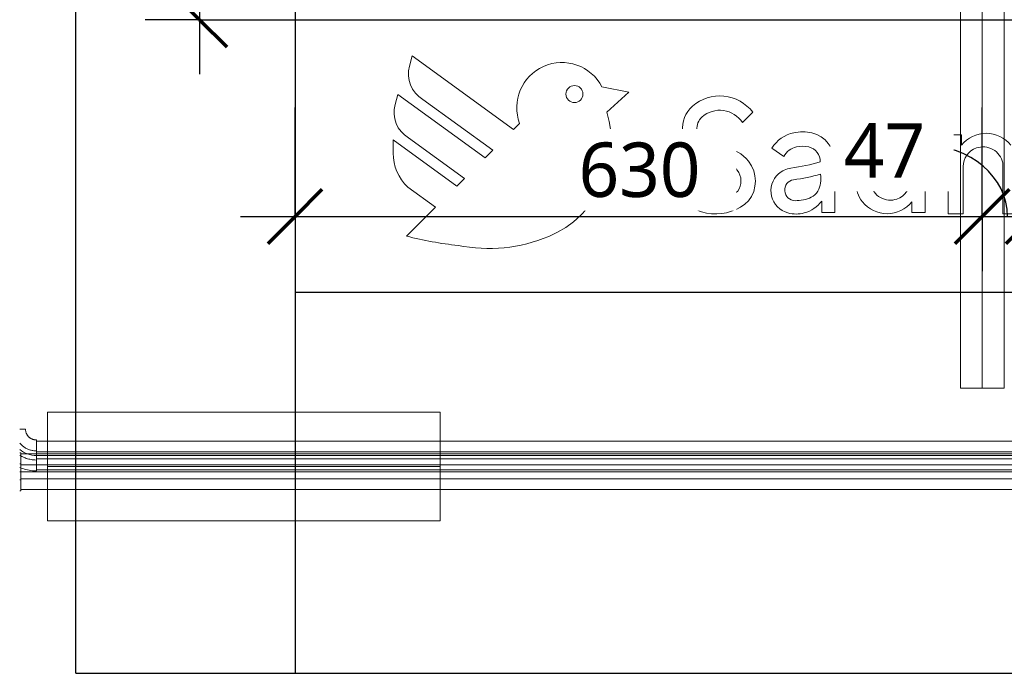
# Model space of a CAD drawing. Header units: millimetres. Extents: x -14962 to -11715, y -600 to 2729.
# Tile 1 of 41: x -14962 to -14059, y -600 to 0. Entities that reach past the tile are written whole.
import ezdxf

# ---------------------------------------------------------------- set-up
doc = ezdxf.new("R2010")
doc.units = ezdxf.units.MM
for name, color, linetype, lineweight in [('A-ANNO-DIMS', 211, 'Continuous', 30), ('A-ANNO-DIMS-20', 211, 'Continuous', 30), ('A-FLOR', 192, 'Continuous', 25), ('A-GENM', 13, 'Continuous', 18), ('A-WALL', 113, 'Continuous', 25), ('M-EQPM', 50, 'Continuous', 18), ('P-PIPE', 3, 'Continuous', 18), ('P-PIPE-CNTR', 3, 'Continuous', 18)]:
    doc.layers.add(name, color=color, linetype=linetype, lineweight=lineweight)
doc.styles.add('Trebuchet MS', font='trebuc.ttf', dxfattribs={"height": 50})
doc.dimstyles.new('Cotes_linéaires', dxfattribs={"dimscale": 304.8, "dimtxt": 51.547545, "dimasz": 0.164042, "dimexe": 0.164042, "dimexo": 0.0625, "dimgap": 0.013123, "dimtad": 1, "dimdec": 0, "dimzin": 0, "dimdsep": 46, "dimtxsty": 'Trebuchet MS', "dimblk1": 'OBLIQUE', "dimblk2": 'OBLIQUE', "dimsah": 1, "dimcen": 0.09, "dimdle": 0.164042, "dimazin": 0, "dimtfac": 1, "dimtdec": 4, "dimtix": 1, "dimtmove": 0, "dimatfit": 3, "dimfxl": 0.328084, "dimfxlon": 1, "dimtvp": 1, "dimtfill": 1, "dimtolj": 1, "dimtzin": 0, "dimarcsym": 2})
doc.dimstyles.new('Cotes_linéaires_1', dxfattribs={"dimscale": 304.8, "dimtxt": 51.547545, "dimasz": 0.164042, "dimexe": 0.164042, "dimexo": 0.0625, "dimgap": 0.013123, "dimtad": 1, "dimdec": 0, "dimzin": 0, "dimdsep": 46, "dimtxsty": 'Trebuchet MS', "dimblk1": 'OBLIQUE', "dimblk2": 'OBLIQUE', "dimsah": 1, "dimcen": 0.09, "dimdle": 0.164042, "dimazin": 0, "dimtfac": 1, "dimtdec": 4, "dimtix": 1, "dimtmove": 1, "dimatfit": 3, "dimfxl": 0.328084, "dimfxlon": 1, "dimtvp": 1, "dimtfill": 1, "dimtolj": 1, "dimtzin": 0, "dimarcsym": 2})

# ---------------------------------------------------------------- blocks, each defined once
blk = doc.blocks.new('Logo_Geometry_SD_3Dx10- - Mur_horizontal-V1-Elévation Sud')
at = {"layer": 'M-EQPM'}
for p, q in [((-14602.18, -33.28), (-14604.68, -42.6)), ((-14604.68, -42.6), (-14602.18, -33.28)), ((-14509.11, -100.9), (-14602.18, -33.28)), ((-14602.18, -33.28), (-14509.11, -100.9)), ((-14403.28, -66.53), (-14428.06, -61.72)), ((-14428.06, -61.72), (-14403.28, -66.53)), ((-14615.33, -68.62), (-14617.83, -77.94)), ((-14617.83, -77.94), (-14615.33, -68.62)), ((-14535.11, -126.9), (-14615.33, -68.62)), ((-14615.33, -68.62), (-14535.11, -126.9)), ((-14423.71, -84.93), (-14403.28, -66.53)), ((-14403.28, -66.53), (-14423.71, -84.93)), ((-14592.35, -73.13), (-14528.05, -119.84)), ((-14528.05, -119.84), (-14592.35, -73.13)), ((-14299.2, -94.48), (-14289.72, -85)), ((-14289.72, -85), (-14299.2, -94.48)), ((-14503.54, -95.32), (-14509.11, -100.9)), ((-14509.11, -100.9), (-14503.54, -95.32)), ((-14195.33, -104.26), (-14195.33, -149.34)), ((-14181.72, -104.26), (-14195.33, -104.26)), ((-14195.33, -104.26), (-14181.72, -104.26)), ((-14195.33, -149.34), (-14195.33, -104.26)), ((-14181.72, -151.07), (-14181.72, -104.26)), ((-14181.72, -104.26), (-14181.72, -151.07)), ((-14131.72, -104.26), (-14145.33, -104.26)), ((-14145.33, -104.26), (-14145.33, -147.65)), ((-14145.33, -147.65), (-14145.33, -104.26)), ((-14145.33, -104.26), (-14131.72, -104.26)), ((-14131.72, -176.85), (-14131.72, -104.26)), ((-14131.72, -104.26), (-14131.72, -176.85)), ((-14098.33, -105.56), (-14110.38, -105.56)), ((-14110.38, -105.56), (-14110.38, -178.15)), ((-14110.38, -178.15), (-14110.38, -105.56)), ((-14110.38, -105.56), (-14098.33, -105.56)), ((-14098.33, -115.11), (-14098.33, -105.56)), ((-14098.33, -105.56), (-14098.33, -115.11)), ((-14619.55, -110.34), (-14619.55, -122.42)), ((-14561.06, -152.84), (-14619.55, -110.34)), ((-14619.55, -110.34), (-14561.06, -152.84)), ((-14619.55, -122.42), (-14619.55, -110.34)), ((-14605.49, -108.47), (-14554.05, -145.84)), ((-14554.05, -145.84), (-14605.49, -108.47)), ((-14528.05, -119.84), (-14535.11, -126.9)), ((-14535.11, -126.9), (-14528.05, -119.84)), ((-14272.14, -117.96), (-14261.28, -125.56)), ((-14261.28, -125.56), (-14272.14, -117.96)), ((-14214.48, -176.85), (-14214.48, -130.5)), ((-14214.48, -130.5), (-14214.48, -176.85)), ((-14096.77, -178.15), (-14096.77, -134.76)), ((-14096.77, -134.76), (-14096.77, -178.15)), ((-14060.38, -131.34), (-14060.38, -178.15)), ((-14060.38, -178.15), (-14060.38, -131.34)), ((-14554.05, -145.84), (-14561.06, -152.84)), ((-14561.06, -152.84), (-14554.05, -145.84)), ((-14349.3, -151.11), (-14358.78, -160.59)), ((-14358.78, -160.59), (-14349.3, -151.11)), ((-14606.25, -153.76), (-14580.81, -172.25)), ((-14580.81, -172.25), (-14606.25, -153.76)), ((-14226.53, -166.54), (-14226.53, -176.85)), ((-14226.53, -176.85), (-14226.53, -166.54)), ((-14143.77, -167.31), (-14143.77, -176.85)), ((-14143.77, -176.85), (-14143.77, -167.31)), ((-14580.81, -172.25), (-14607.18, -198.62)), ((-14607.18, -198.62), (-14580.81, -172.25)), ((-14226.53, -176.85), (-14214.48, -176.85)), ((-14214.48, -176.85), (-14226.53, -176.85)), ((-14143.77, -176.85), (-14131.72, -176.85)), ((-14131.72, -176.85), (-14143.77, -176.85)), ((-14110.38, -178.15), (-14096.77, -178.15)), ((-14096.77, -178.15), (-14110.38, -178.15)), ((-14060.38, -178.15), (-14046.77, -178.15)), ((-14046.77, -178.15), (-14060.38, -178.15))]:
    blk.add_line(p, q, dxfattribs=at)
for centre, radius, start, end in [((-14578.26, -49.68), 27.35, 165, 239), ((-14578.26, -49.68), 27.35, 165, 239), ((-14464.83, -80.69), 41.38, 27.29221, 200.70779), ((-14464.83, -80.69), 41.38, 27.29221, 200.70779), ((-14453.3, -68.25), 7.8, 0, 180), ((-14453.3, -68.25), 7.8, 0, 180), ((-14453.3, -68.25), 7.8, 180, 0), ((-14453.3, -68.25), 7.8, 180, 360), ((-14319.95, -107.7), 37.8, 36.9059, 131.71928), ((-14319.95, -107.7), 37.8, 36.9059, 131.71928), ((-14591.41, -85.02), 27.35, 165, 239), ((-14591.41, -85.02), 27.35, 165, 239), ((-14327.09, -99.69), 27.07, 131.71928, 239.98905), ((-14327.09, -99.69), 27.07, 131.71928, 239.98905), ((-14512.82, -112.8), 93.37, 292.6291, 17.3709), ((-14512.82, -112.8), 93.37, 292.6291, 17.3709), ((-14327.09, -99.69), 13.87, 131.71928, 239.98905), ((-14327.09, -99.69), 13.87, 131.71928, 239.98905), ((-14319.95, -107.7), 24.6, 32.5047, 131.71928), ((-14319.95, -107.7), 24.6, 32.5047, 131.71928), ((-14245.97, -133.68), 30.53, 101.75127, 149.00997), ((-14245.97, -133.68), 30.53, 101.75127, 149.00997), ((-14243.97, -143.3), 40.35, 77.80038, 101.75127), ((-14243.97, -143.3), 40.35, 77.80038, 101.75127), ((-14242.05, -130.5), 27.45, 0, 76.06822), ((-14242.05, -130.5), 27.45, 0, 76.06822), ((-14075.65, -133.39), 29.13, 38.86888, 141.13112), ((-14075.65, -133.39), 29.13, 38.86888, 141.13112), ((-14311.12, -72.04), 45.8, 239.98905, 264.01095), ((-14311.12, -72.04), 45.8, 239.98905, 264.01095), ((-14245.97, -133.68), 17.33, 101.75127, 152.07718), ((-14245.97, -133.68), 17.33, 101.75127, 152.07718), ((-14243.97, -143.3), 27.15, 78.24873, 101.75127), ((-14243.97, -143.3), 27.15, 78.24873, 101.75127), ((-14242.05, -130.5), 14.25, 0, 75.3178), ((-14242.05, -130.5), 14.25, 0, 75.3178), ((-14078.57, -135.38), 18.64, 12.52261, 109.01208), ((-14078.57, -135.38), 18.64, 12.52261, 109.01208), ((-14575.99, -122.42), 43.56, 180, 226), ((-14575.99, -122.42), 43.56, 180, 226), ((-14311.12, -72.04), 59, 239.98905, 264.01095), ((-14311.12, -72.04), 59, 239.98905, 264.01095), ((-14319.3, -150.01), 32.6, 37.98905, 84.01095), ((-14319.3, -150.01), 32.6, 37.98905, 84.01095), ((-14078.79, -134.76), 17.98, 109.01208, 180), ((-14078.79, -134.76), 17.98, 109.01208, 180), ((-14319.3, -150.01), 19.4, 37.98905, 84.01095), ((-14319.3, -150.01), 19.4, 37.98905, 84.01095), ((-14316.92, -148.15), 29.58, 322.01095, 37.98905), ((-14316.92, -148.15), 29.58, 322.01095, 37.98905), ((-14276.56, 32.71), 170.33, 277.36556, 286.63444), ((-14276.56, 32.71), 170.33, 277.36556, 286.63444), ((-14316.92, -148.15), 16.38, 325.2501, 37.98905), ((-14316.92, -148.15), 16.38, 325.2501, 37.98905), ((-14252.03, -157.09), 21.04, 132.28548, 255.11452), ((-14252.03, -157.09), 21.04, 132.28548, 255.11452), ((-14252.03, -157.09), 21.04, 97.36556, 132.28548), ((-14252.03, -157.09), 21.04, 97.36556, 132.28548), ((-14288.09, 86.68), 236.42, 278.71088, 284.82759), ((-14288.09, 86.68), 236.42, 278.71088, 284.82759), ((-14249.88, -146.25), 22.72, 330.25179, 11.14155), ((-14249.88, -146.25), 22.72, 330.25179, 11.14155), ((-14323.65, -134.71), 30.44, 212.58268, 311.5566), ((-14323.65, -134.71), 30.44, 212.58268, 311.5566), ((-14250.83, -156.52), 9.62, 98.71088, 269.28912), ((-14250.83, -156.52), 9.62, 98.71088, 269.28912), ((-14166.22, -149.34), 29.12, 180, 218.10421), ((-14166.22, -149.34), 29.12, 180, 218.10421), ((-14163.53, -147.03), 18.64, 192.52261, 289.01208), ((-14163.53, -147.03), 18.64, 192.52261, 289.01208), ((-14163.31, -147.65), 17.98, 289.01208, 0), ((-14163.31, -147.65), 17.98, 289.01208, 0), ((-14323.65, -134.71), 43.64, 216.37394, 313.51294), ((-14323.65, -134.71), 43.64, 216.37394, 313.51294), ((-14241.61, -150.98), 13.2, 294.90709, 330.25179), ((-14241.61, -150.98), 13.2, 294.90709, 330.25179), ((-14250.52, -131.79), 34.35, 269.28912, 294.90709), ((-14250.52, -131.79), 34.35, 269.28912, 294.90709), ((-14249.96, -149.32), 29.08, 284.88548, 323.69961), ((-14249.96, -149.32), 29.08, 284.88548, 323.69961), ((-14166.45, -149.03), 29.13, 218.86888, 321.13112), ((-14166.45, -149.03), 29.13, 218.86888, 321.13112), ((-14249.96, -149.32), 29.08, 255.11452, 284.88548), ((-14249.96, -149.32), 29.08, 255.11452, 284.88548), ((-14528.02, 101.74), 310.63, 255.23506, 264.0981), ((-14528.02, 101.74), 310.63, 255.23506, 264.0981), ((-14531.96, -66.88), 143.12, 258.71767, 292.6291), ((-14531.96, -66.88), 143.12, 258.71767, 292.6291)]:
    blk.add_arc(centre, radius, start, end, dxfattribs=at)
blk = doc.blocks.new('Coude - tube frigo - Standard-V12-Elévation Sud')
at = {"layer": 'P-PIPE'}
blk.add_line((-14946.82, -404.2), (-14946.82, -395.8), dxfattribs=at)
blk.add_line((-14946.82, -404.2), (-14946.82, -395.8), dxfattribs=at)
at = {"layer": 'P-PIPE', "flags": 128}
for points in [[(-14946.82, -395.8), (-14947.62, -395.78), (-14948.41, -395.74), (-14949.2, -395.66), (-14949.99, -395.55), (-14950.77, -395.4), (-14951.55, -395.23), (-14952.32, -395.03), (-14953.08, -394.79), (-14953.83, -394.52), (-14954.57, -394.23), (-14955.3, -393.9), (-14956.01, -393.55), (-14956.71, -393.17), (-14957.39, -392.76), (-14958.06, -392.32), (-14958.7, -391.86), (-14959.33, -391.37), (-14959.94, -390.86), (-14960.53, -390.32), (-14961.1, -389.76), (-14961.64, -389.18), (-14962.09, -388.66)], [(-14962.09, -399.73), (-14961.15, -400.31), (-14960.16, -400.86), (-14959.15, -401.37), (-14958.12, -401.85), (-14957.08, -402.28), (-14956.01, -402.67), (-14954.93, -403.01), (-14953.84, -403.31), (-14952.74, -403.57), (-14951.63, -403.79), (-14950.51, -403.96), (-14949.39, -404.08), (-14948.26, -404.16), (-14947.13, -404.2), (-14946.82, -404.2)]]:
    blk.add_lwpolyline(points, dxfattribs=at)
blk = doc.blocks.new('Coude - tube frigo - Standard-V14-Elévation Sud')
at = {"layer": 'P-PIPE'}
for p, q in [((-14961.05, -407.65), (-14962.09, -407.63)), ((-14961.05, -422.35), (-14961.05, -407.65)), ((-14961.05, -422.35), (-14961.05, -407.65))]:
    blk.add_line(p, q, dxfattribs=at)
at = {"layer": 'P-PIPE', "flags": 128}
blk.add_lwpolyline([(-14962.09, -422.33), (-14961.66, -422.35), (-14961.05, -422.35)], dxfattribs=at)
blk = doc.blocks.new('HC_Heat Pump_GM_Saunier Duval_GeniaSet TEK_IS_kit complet_2C - HA 10-7_2 STB-985960-Elévation Sud')
at = {"layer": 'M-EQPM'}
blk.add_line((-14706.32, 0), (-14706.95, 0), dxfattribs=at)
blk = doc.blocks.new('DIMBLOCK1-Elévation Sud')
at = {"layer": 'A-ANNO-DIMS-20', "transparency": 16777216}
for p, q in [((-14709.55, -180.72), (-14709.55, -80.72)), ((-14079.28, -180.72), (-14079.28, -80.72)), ((-14759.55, -180.72), (-14079.28, -180.72)), ((-14709.55, -180.72), (-14709.55, -230.72)), ((-14079.28, -180.72), (-14079.28, -230.72))]:
    blk.add_line(p, q, dxfattribs=at)
at = {"layer": 'A-ANNO-DIMS-20', "lineweight": 70, "transparency": 16777216}
for p, q in [((-14709.55, -180.72), (-14684.55, -155.72)), ((-14079.28, -180.72), (-14054.28, -155.72)), ((-14709.55, -180.72), (-14734.55, -205.72)), ((-14079.28, -180.72), (-14104.28, -205.72))]:
    blk.add_line(p, q, dxfattribs=at)
at = {"layer": 'A-ANNO-DIMS-20', "color": 0, "transparency": 16777216, "insert": (-14449.46, -112.74), "char_height": 50, "width": 132.1015, "attachment_point": 1, "line_spacing_factor": 1.048425, "style": 'Trebuchet MS', "bg_fill": 3, "box_fill_scale": 1.25, "bg_fill_color": 256, "bg_fill_true_color": 13158600, "bg_fill_transparency": 0}
blk.add_mtext('630', dxfattribs=at)
blk = doc.blocks.new('_Oblique')
at = {"color": 0, "linetype": 'ByBlock', "lineweight": -2}
blk.add_line((-0.5, -0.5), (0.5, 0.5), dxfattribs=at)
blk = doc.blocks.new('DIMBLOCK2-Elévation Sud')
at = {"layer": 'A-ANNO-DIMS-20', "transparency": 16777216}
for p, q in [((-14079.28, -180.72), (-14079.28, -80.72)), ((-14032.76, -180.72), (-14032.76, -80.72)), ((-14079.28, -180.72), (-14032.76, -180.72)), ((-14079.28, -180.72), (-14079.28, -230.72)), ((-14032.76, -180.72), (-14032.76, -230.72))]:
    blk.add_line(p, q, dxfattribs=at)
at = {"layer": 'A-ANNO-DIMS-20', "lineweight": 70, "transparency": 16777216}
for p, q in [((-14079.28, -180.72), (-14054.28, -155.72)), ((-14032.76, -180.72), (-14007.76, -155.72)), ((-14079.28, -180.72), (-14104.28, -205.72)), ((-14032.76, -180.72), (-14057.76, -205.72))]:
    blk.add_line(p, q, dxfattribs=at)
at = {"layer": 'A-ANNO-DIMS-20', "transparency": 16777216}
blk.add_ellipse((-14132.79, -180.72), major_axis=(76.77, 0), ratio=0.852064, start_param=0, end_param=1.570796, dxfattribs=at)
at = {"layer": 'A-ANNO-DIMS-20', "color": 0, "transparency": 16777216, "insert": (-14206.18, -95.01), "char_height": 50, "width": 88.0677, "attachment_point": 1, "line_spacing_factor": 1.048425, "style": 'Trebuchet MS', "bg_fill": 3, "box_fill_scale": 1.25, "bg_fill_color": 256, "bg_fill_true_color": 13158600, "bg_fill_transparency": 0}
blk.add_mtext('47', dxfattribs=at)
blk = doc.blocks.new('DIMBLOCK8-Elévation Sud')
at = {"layer": 'A-ANNO-DIMS-20', "transparency": 16777216}
for p, q in [((-14797.08, 2060), (-14797.08, -50)), ((-14797.08, 2010), (-14847.08, 2010)), ((-14797.08, 2010), (-14697.08, 2010)), ((-14797.08, 0), (-14847.08, 0)), ((-14797.08, 0), (-14697.08, 0))]:
    blk.add_line(p, q, dxfattribs=at)
at = {"layer": 'A-ANNO-DIMS-20', "lineweight": 70, "transparency": 16777216}
for p, q in [((-14797.08, 2010), (-14822.08, 2035)), ((-14797.08, 2010), (-14772.08, 1985)), ((-14797.08, 0), (-14822.08, 25)), ((-14797.08, 0), (-14772.08, -25))]:
    blk.add_line(p, q, dxfattribs=at)
at = {"layer": 'A-ANNO-DIMS-20', "color": 0, "transparency": 16777216, "insert": (-14865.06, 931.61), "char_height": 50, "width": 176.1353, "attachment_point": 1, "rotation": 90, "line_spacing_factor": 1.048425, "style": 'Trebuchet MS', "bg_fill": 3, "box_fill_scale": 1.25, "bg_fill_color": 256, "bg_fill_true_color": 13158600, "bg_fill_transparency": 0}
blk.add_mtext('2010', dxfattribs=at)

msp = doc.modelspace()

# ---------------------------------------------------------------- linework, layer by layer
at = {"layer": 'A-FLOR'}
for p, q in [((-14709.55, 0), (-11715.32, 0)), ((-14709.55, -250), (-11715.32, -250))]:
    msp.add_line(p, q, dxfattribs=at)
at = {"layer": 'A-WALL'}
for p, q in [((-14910.55, -600), (-14910.55, 2500)), ((-14709.55, 2500), (-14709.55, -600)), ((-14910.55, -600), (-11715.32, -600))]:
    msp.add_line(p, q, dxfattribs=at)
at = {"layer": 'P-PIPE'}
for p, q in [((-14099.28, 11.9), (-14099.28, -338.1)), ((-14059.28, -338.1), (-14059.28, 11.9)), ((-14099.28, -338.1), (-14059.28, -338.1)), ((-14576.47, -360.16), (-14936.47, -360.16)), ((-14936.47, -360.16), (-14936.47, -460.16)), ((-14576.47, -460.16), (-14576.47, -360.16)), ((-14956.72, -375.9), (-14962.02, -375.9)), ((-14946.82, -414.2), (-14946.82, -385.8)), ((-13599.4, -386.8), (-14946.82, -386.8)), ((-13599.4, -396.8), (-14946.82, -396.8)), ((-14961.05, -397.65), (-14962.09, -397.63)), ((-14961.05, -432.35), (-14961.05, -397.65)), ((-13609.6, -398.65), (-14961.05, -398.65)), ((-14946.82, -403.2), (-13599.4, -403.2)), ((-13609.6, -408.65), (-14961.05, -408.65)), ((-14946.82, -413.2), (-13599.4, -413.2)), ((-14961.05, -421.35), (-13609.6, -421.35)), ((-14961.05, -431.35), (-13609.6, -431.35)), ((-14936.47, -460.16), (-14576.47, -460.16))]:
    msp.add_line(p, q, dxfattribs=at)
at = {"layer": 'P-PIPE', "flags": 128}
for points in [[(-14946.82, -385.8), (-14947.22, -385.79), (-14947.61, -385.77), (-14948.01, -385.73), (-14948.4, -385.67), (-14948.79, -385.6), (-14949.17, -385.52), (-14949.56, -385.41), (-14949.93, -385.3), (-14950.31, -385.17), (-14950.68, -385.02), (-14951.04, -384.86), (-14951.39, -384.68), (-14951.74, -384.49), (-14952.08, -384.29), (-14952.41, -384.07), (-14952.73, -383.84), (-14953.05, -383.6), (-14953.35, -383.34), (-14953.64, -383.08), (-14953.92, -382.8), (-14954.19, -382.51), (-14954.45, -382.21), (-14954.7, -381.9), (-14954.93, -381.58), (-14955.15, -381.25), (-14955.36, -380.91), (-14955.55, -380.57), (-14955.73, -380.21), (-14955.9, -379.85), (-14956.05, -379.49), (-14956.18, -379.12), (-14956.31, -378.74), (-14956.41, -378.36), (-14956.5, -377.97), (-14956.58, -377.58), (-14956.64, -377.19), (-14956.68, -376.8), (-14956.71, -376.4), (-14956.72, -376.01), (-14956.72, -375.9)], [(-14962.09, -411.02), (-14960.7, -411.6), (-14959.26, -412.12), (-14957.8, -412.59), (-14956.33, -413), (-14954.83, -413.35), (-14953.33, -413.64), (-14951.82, -413.87), (-14950.29, -414.04), (-14948.77, -414.15), (-14947.23, -414.2), (-14946.82, -414.2)], [(-14962.09, -432.34), (-14961.77, -432.35), (-14961.05, -432.35)]]:
    msp.add_lwpolyline(points, dxfattribs=at)
at = {"layer": 'P-PIPE-CNTR'}
for p, q in [((-14079.28, 11.9), (-14079.28, -338.1)), ((-14079.28, 11.9), (-14079.28, -338.1)), ((-13599.4, -400), (-14946.82, -400)), ((-13599.4, -400), (-14946.82, -400)), ((-14961.05, -415), (-13609.6, -415)), ((-14961.05, -415), (-13609.6, -415)), ((-14936.47, -410.16), (-14576.47, -410.16)), ((-14936.47, -410.16), (-14576.47, -410.16))]:
    msp.add_line(p, q, dxfattribs=at)
for centre, radius, start in [((-14946.82, -375.9), 24.1, 230.6817), ((-14961.05, -365.7), 49.3, 268.78765)]:
    msp.add_arc(centre, radius, start, 270, dxfattribs=at)

# ---------------------------------------------------------------- block references
at = {"layer": 'A-GENM'}
msp.add_blockref('Logo_Geometry_SD_3Dx10- - Mur_horizontal-V1-Elévation Sud', (0, 0), dxfattribs=at)
at = {"layer": 'M-EQPM'}
msp.add_blockref('HC_Heat Pump_GM_Saunier Duval_GeniaSet TEK_IS_kit complet_2C - HA 10-7_2 STB-985960-Elévation Sud', (0, 0), dxfattribs=at)
at = {"layer": 'P-PIPE'}
for name in ['Coude - tube frigo - Standard-V12-Elévation Sud', 'Coude - tube frigo - Standard-V14-Elévation Sud']:
    msp.add_blockref(name, (0, 0), dxfattribs=at)

# ---------------------------------------------------------------- next in the draw order: dimensions: what is measured, and where the dimension line sits
at = {"layer": 'A-ANNO-DIMS'}
dim = msp.add_linear_dim(base=(-14797.08, 0), p1=(-14697.08, 2010), p2=(-14697.08, 0), angle=90, dimstyle='Cotes_linéaires', override={"dimpost": '<>', "dimfxl": 2010}, dxfattribs=at)
dim.commit()
dim.dimension.update_dxf_attribs({"geometry": 'DIMBLOCK8-Elévation Sud', "text_midpoint": (-14826.52, 1005)})
dim = msp.add_linear_dim(base=(-14079.28, -180.72), p1=(-14709.55, -80.72), p2=(-14079.28, -80.72), dimstyle='Cotes_linéaires', override={"dimpost": '<>', "dimfxl": 630.26905}, dxfattribs=at)
dim.commit()
dim.dimension.update_dxf_attribs({"geometry": 'DIMBLOCK1-Elévation Sud', "text_midpoint": (-14394.42, -151.19)})

# ---------------------------------------------------------------- next in the draw order: dimensions: what is measured, and where the dimension line sits
dim = msp.add_linear_dim(base=(-14032.76, -180.72), p1=(-14079.28, -80.72), p2=(-14032.76, -80.72), dimstyle='Cotes_linéaires_1', override={"dimpost": '<>', "dimfxl": 46.52322}, dxfattribs=at)
dim.commit()
dim.dimension.update_dxf_attribs({"geometry": 'DIMBLOCK2-Elévation Sud', "text_midpoint": (-14162.15, -128.34), "dimtype": 160})

doc.saveas('drawing.dxf')
